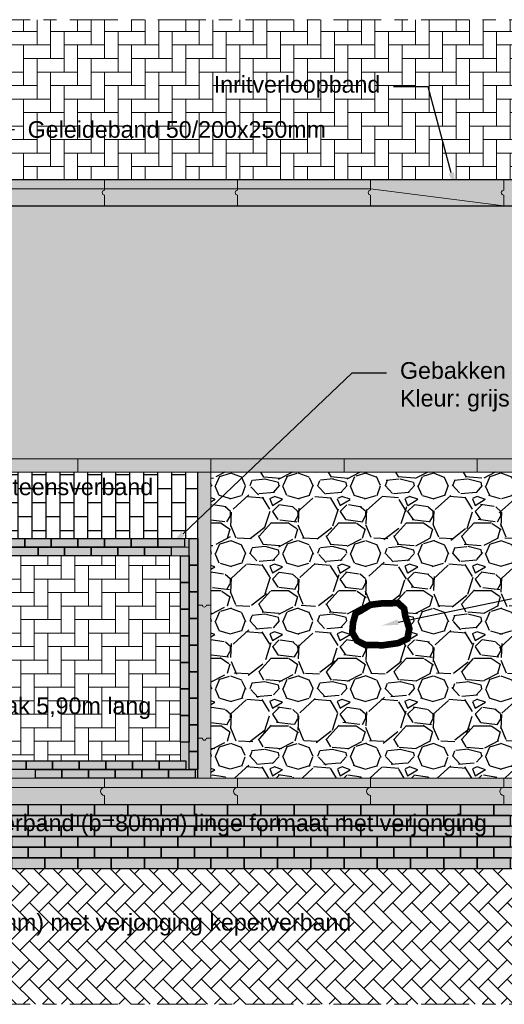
# Model space of a CAD drawing. Header units: metres. Extents: x -1 to 197910, y -70 to 354116.
# Tile 32 of 65: x 122.43 to 126.07, y -2.28 to 5.12. Entities that reach past the tile are written whole.
import ezdxf
from ezdxf import colors
from ezdxf.entities.mleader import LeaderData, LeaderLine
from ezdxf.math import Vec2, Vec3

# ---------------------------------------------------------------- set-up
doc = ezdxf.new("R2010")
doc.units = ezdxf.units.M
doc.linetypes.add('ACAD_ISO04W100', pattern=[30, 24, -3, 0, -3])
doc.layers.add('N-WE-AL-DETAIL-G', color=7, linetype='Continuous', lineweight=9)
doc.layers.add('X-XX-AL-AANKLEDING-T25', color=7, linetype='Continuous', lineweight=25)
doc.layers.add('X-XX-AL-DETAIL-G', color=7, linetype='Continuous')
doc.styles.add('NLCS_ISO', font='arial.ttf')

msp = doc.modelspace()

# ---------------------------------------------------------------- hatches: boundary and pattern name
at = {"true_color": 0xb97150}
h = msp.add_hatch(color=13, dxfattribs=at)
h.dxf.hatch_style = 1
h.paths.add_polyline_path([(117.3639304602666, -0.776418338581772), (127.3639304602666, -0.776418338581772), (127.3639304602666, -1.256418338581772), (117.3639304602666, -1.256418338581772)])
at = {"layer": 'N-WE-AL-DETAIL-G'}
h = msp.add_hatch(dxfattribs=at)
h.set_pattern_fill('AR-HBONE', color=251, scale=0.001, angle=45)
h.set_pattern_definition([(90, (122.5564036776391, 4.52697558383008), (-0.1016, 0.1016), [0.3048, -0.1016]), (180, (122.5564036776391, 4.628575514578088), (-0.1016, 0.1016), [0.3048, -0.1016])])
h.paths.add_polyline_path([(117.3639304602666, 5.123581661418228), (127.3639304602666, 5.123581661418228), (127.3639304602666, 3.923581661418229), (117.3639304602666, 3.923581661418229)])
h = msp.add_hatch(color=253, dxfattribs=at)
h.dxf.hatch_style = 1
h.paths.add_polyline_path([(117.3639304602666, 3.923581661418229), (127.3639304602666, 3.923581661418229), (127.3639304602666, 3.72358166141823), (117.3639304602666, 3.72358166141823)])
at = {"layer": 'N-WE-AL-DETAIL-G', "true_color": 0xcc6161}
h = msp.add_hatch(color=13, dxfattribs=at)
h.dxf.hatch_style = 1
h.paths.add_polyline_path([(117.3639304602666, 3.72358166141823), (127.3639304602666, 3.72358166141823), (127.3639304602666, 1.823581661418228), (117.3639304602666, 1.823581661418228)])
at = {"layer": 'N-WE-AL-DETAIL-G'}
h = msp.add_hatch(color=253, dxfattribs=at)
h.dxf.hatch_style = 1
h.paths.add_polyline_path([(117.3639304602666, 1.823581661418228), (127.3639304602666, 1.823581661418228), (127.3639304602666, 1.72358166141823), (117.3639304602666, 1.72358166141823)])
h = msp.add_hatch(color=253, dxfattribs=at)
h.dxf.hatch_style = 1
h.paths.add_polyline_path([(123.7639304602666, 1.72358166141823), (123.8639304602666, 1.72358166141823), (123.8639304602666, -0.5764183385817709), (123.7639304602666, -0.5764183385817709)])
h = msp.add_hatch(color=253, dxfattribs=at)
h.dxf.hatch_style = 1
h.paths.add_polyline_path([(117.9939304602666, 1.093581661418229), (123.6339304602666, 1.093581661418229), (123.6339304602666, -0.4464183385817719), (117.9939304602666, -0.4464183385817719)], flags=16)
h.paths.add_polyline_path([(117.8639304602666, 1.223581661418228), (123.7639304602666, 1.223581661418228), (123.7639304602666, -0.5764183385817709), (117.8639304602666, -0.5764183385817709)])
h = msp.add_hatch(dxfattribs=at)
h.set_pattern_fill('AR-HBONE', color=251, scale=0.001, angle=45)
h.set_pattern_definition([(90, (120.198807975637, 0.2082650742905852), (-0.1016, 0.1016), [0.3048, -0.1016]), (180, (120.198807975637, 0.309865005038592), (-0.1016, 0.1016), [0.3048, -0.1016])])
h.paths.add_polyline_path([(123.6339304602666, -0.4464183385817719), (123.6339304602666, 1.093581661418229), (117.9939304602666, 1.093581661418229), (117.9939304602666, -0.4464183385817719)])
h = msp.add_hatch(color=253, dxfattribs=at)
h.dxf.hatch_style = 1
h.paths.add_polyline_path([(117.3639304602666, -0.5764183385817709), (127.3639304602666, -0.5764183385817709), (127.3639304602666, -0.776418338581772), (117.3639304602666, -0.776418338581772)])
h = msp.add_hatch(dxfattribs=at)
h.set_pattern_fill('AR-HBONE', color=251, scale=0.001, angle=90)
h.set_pattern_definition([(135, (103.3171471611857, 5.744017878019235), (-0.1436840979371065, 8.798113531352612e-18), [0.3048, -0.1016]), (225, (103.2453051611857, 5.815859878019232), (-0.1436840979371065, 2.300896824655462e-17), [0.3048, -0.1016])])
h.paths.add_polyline_path([(127.3639304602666, -1.256418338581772), (117.3639304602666, -1.256418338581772), (117.3639304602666, -2.276418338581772), (127.3639304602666, -2.276418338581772)])
at = {"layer": 'X-XX-AL-DETAIL-G'}
h = msp.add_hatch(dxfattribs=at)
h.set_pattern_fill('AVH-BSS_KEIFORMAAT_HALFST', color=251, pattern_type=2)
h.set_pattern_definition([(0, (105.7193106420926, 2.125176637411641), (0.105, 0.105), [0.105, -0.105]), (90, (105.7193106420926, 2.125176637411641), (-0.105, 6.429395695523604e-18), [])])
h.paths.add_polyline_path([(123.7639304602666, 1.223581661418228), (123.7639304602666, 1.721750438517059), (117.3639304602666, 1.721750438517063), (117.3639304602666, 1.223581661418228)])
h = msp.add_hatch(dxfattribs=at)
h.set_pattern_fill('GRAVEL', color=253, scale=0.02)
h.set_pattern_definition([(228.0127875, (106.0850706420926, 2.633176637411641), (-4.064000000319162, -4.571999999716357), [0.068344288, -6.766096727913]), (184.969741, (106.0393506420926, 2.582376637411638), (6.095999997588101, 0.5080000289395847), [0.1172809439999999, -11.61080977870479]), (132.5104471, (105.9225106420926, 2.572216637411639), (5.080000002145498, -5.587999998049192), [0.08269630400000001, -8.186944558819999]), (267.273689, (105.7243906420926, 2.44521663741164), (0.508000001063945, 10.15999999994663), [0.1068009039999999, -10.57328748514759]), (292.83365418, (105.7193106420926, 2.338536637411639), (-2.540000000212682, 6.095999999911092), [0.1047267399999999, -10.36796154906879]), (357.2736889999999, (105.7599506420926, 2.242016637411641), (-10.15999999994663, 0.5080000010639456), [0.1068009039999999, -10.57328748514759]), (37.69424047, (105.8666306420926, 2.236936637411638), (-6.603999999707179, -5.080000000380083), [0.141238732, -13.9826230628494]), (72.25532837, (105.9783906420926, 2.323296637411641), (3.556000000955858, 11.17599999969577), [0.133343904, -13.201051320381]), (121.42956562, (106.0190306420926, 2.45029663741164), (-4.064000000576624, 6.603999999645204), [0.1071626, -10.6091091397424]), (175.2363583, (105.9631506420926, 2.541736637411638), (5.587999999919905, -0.5080000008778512), [0.1223426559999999, -5.994787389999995]), (222.3974378, (105.8412306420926, 2.551896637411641), (-6.095999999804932, -5.588000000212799), [0.158215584, -15.6633545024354]), (138.81407483, (106.2273106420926, 2.440136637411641), (-3.555999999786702, 3.048000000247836), [0.05400090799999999, -5.3461131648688]), (171.4692344, (106.1866706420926, 2.475696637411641), (6.604000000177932, -1.015999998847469), [0.102736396, -10.170927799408]), (225, (106.0850706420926, 2.49093663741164), (-7.105427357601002e-17, -0.5080000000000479), [0.071841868, -0.6465786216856]), (203.19859051, (106.0495106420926, 2.551896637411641), (2.540000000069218, 1.015999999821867), [0.03868826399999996, -3.830124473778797]), (291.80140949, (106.0139506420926, 2.536656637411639), (-0.5080000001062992, 1.523999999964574), [0.054713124, -2.680950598]), (30.96375653, (106.0342706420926, 2.48585663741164), (1.524000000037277, 1.015999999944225), [0.08886393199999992, -2.873259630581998]), (161.56505118, (106.1104706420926, 2.531576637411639), (1.016000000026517, -0.5079999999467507), [0.064257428, -1.5421796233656]), (16.389540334, (105.7193106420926, 2.536656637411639), (5.080000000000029, 1.524000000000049), [0.09001760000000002, -8.911765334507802]), (70.34617594, (105.8056706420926, 2.56205663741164), (-2.032000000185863, -5.587999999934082), [0.075519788, -7.476443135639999]), (293.19859051, (106.1104706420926, 2.633176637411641), (-1.015999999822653, 2.540000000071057), [0.07737601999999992, -3.791436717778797]), (343.6104596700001, (106.1409506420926, 2.56205663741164), (-5.080000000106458, 1.523999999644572), [0.09001759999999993, -8.91176533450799]), (339.44395478, (105.7193106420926, 2.22169663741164), (-2.539999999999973, 1.016000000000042), [0.0868070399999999, -4.253546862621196]), (294.7751406, (105.8005906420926, 2.191216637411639), (-2.540000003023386, 5.587999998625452), [0.07273442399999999, -7.200718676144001]), (66.80140949, (106.1155506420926, 2.125176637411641), (1.01599999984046, 2.540000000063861), [0.07737602, -3.7914367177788]), (17.35402464, (106.1460306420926, 2.196296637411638), (-6.603999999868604, -2.032000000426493), [0.08515654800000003, -8.43047519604]), (69.44395478, (105.8666306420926, 2.125176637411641), (-1.016000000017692, -2.539999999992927), [0.04340351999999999, -4.296950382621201]), (101.309932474, (106.0850706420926, 2.125176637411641), (-0.5080000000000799, 2.032000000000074), [0.02590292, -2.5643989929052]), (165.963756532, (106.0799906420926, 2.150576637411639), (1.523999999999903, -0.507999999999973), [0.10472674, -1.9898109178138]), (186.00900596, (105.9783906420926, 2.17597663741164), (5.079999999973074, 0.5080000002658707), [0.09705339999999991, -9.60827297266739]), (303.69006753, (106.0342706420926, 2.440136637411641), (-0.5080000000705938, 1.01599999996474), [0.073264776, -1.758355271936]), (353.15722659, (106.0749106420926, 2.379176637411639), (8.636000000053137, -1.015999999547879), [0.127911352, -12.6632018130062]), (60.9453959, (106.2019106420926, 2.363936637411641), (-2.032000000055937, -3.555999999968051), [0.052301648, -5.177878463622]), (90, (106.2273106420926, 2.40965663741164), (-0.508, 0.508), [0.03048, -0.4775199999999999]), (120.25643716, (105.9682306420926, 2.191216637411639), (2.031999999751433, -3.556000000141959), [0.070573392, -6.98678815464]), (48.01278749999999, (105.9326706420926, 2.25217663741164), (4.064000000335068, 4.571999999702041), [0.136688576, -6.697752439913]), (0, (106.0241106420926, 2.353776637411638), (0.508, 0.508), [0.13208, -0.37592]), (325.3048465, (106.1561906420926, 2.353776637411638), (5.080000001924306, -3.555999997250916), [0.080321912, -7.951863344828]), (254.0546040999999, (106.2222306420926, 2.308056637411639), (-0.5079999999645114, -2.032000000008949), [0.07396581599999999, -3.6243300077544]), (207.64597536, (106.2019106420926, 2.236936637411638), (-9.65200000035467, -5.079999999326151), [0.1204290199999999, -11.92249288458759]), (175.42607874, (106.0952306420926, 2.18105663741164), (-6.603999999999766, 0.5079999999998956), [0.127405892, -12.613169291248])])
h.paths.add_polyline_path([(124.9886959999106, 0.6814947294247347), (125.0618458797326, 0.725921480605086), (125.1507731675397, 0.7373864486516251), (125.2712552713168, 0.7388195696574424), (125.3157189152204, 0.6972590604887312), (125.3243248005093, 0.6399342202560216), (125.3544452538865, 0.5482145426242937), (125.3401022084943, 0.470826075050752), (125.2698209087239, 0.4378642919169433), (125.1550761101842, 0.4220999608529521), (125.0231193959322, 0.4249662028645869), (124.9614441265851, 0.4564948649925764), (124.9255863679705, 0.5181190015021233), (124.9313235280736, 0.5912081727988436), (124.9514038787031, 0.6628641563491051)])
h.paths.add_polyline_path([(123.8639304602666, 1.72358166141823), (126.3639304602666, 1.72358166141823), (126.3639304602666, -0.5764183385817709), (123.8639304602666, -0.5764183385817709)])

# ---------------------------------------------------------------- linework, layer by layer
for points in [[(117.3639304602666, 3.923581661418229), (127.3639304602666, 3.923581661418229)], [(117.3639304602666, 3.72358166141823), (127.3639304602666, 3.72358166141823)]]:
    msp.add_lwpolyline(points)
at = {"layer": 'N-WE-AL-DETAIL-G', "linetype": 'ACAD_ISO04W100', "ltscale": 0.015}
for points in [[(116.8639304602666, 5.123581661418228), (127.8639304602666, 5.123581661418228)], [(116.8639304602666, -2.276418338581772), (127.8639304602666, -2.276418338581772)]]:
    msp.add_lwpolyline(points, dxfattribs=at)
at = {"layer": 'N-WE-AL-DETAIL-G', "color": 252}
for points in [[(123.0639304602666, 3.923581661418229), (123.0639304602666, 3.841581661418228, 0.9999999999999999), (123.0639304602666, 3.805581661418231), (123.0639304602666, 3.72358166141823)], [(124.0639304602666, 3.923581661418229), (124.0639304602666, 3.841581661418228, 0.9999999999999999), (124.0639304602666, 3.805581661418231), (124.0639304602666, 3.72358166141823)], [(125.0639304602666, 3.923581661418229), (125.0639304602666, 3.841581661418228, 0.9999999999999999), (125.0639304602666, 3.805581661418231), (125.0639304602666, 3.72358166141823)], [(126.0639304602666, 3.923581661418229), (126.0639304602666, 3.841581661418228, 0.9999999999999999), (126.0639304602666, 3.805581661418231), (126.0639304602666, 3.72358166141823)], [(123.7639304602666, 0.723581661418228), (123.7989304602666, 0.723581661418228, 0.9999999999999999), (123.8289304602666, 0.723581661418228), (123.8639304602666, 0.723581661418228)], [(123.7639304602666, -0.276418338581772), (123.7989304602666, -0.276418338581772, 0.9999999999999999), (123.8289304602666, -0.276418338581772), (123.8639304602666, -0.276418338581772)], [(123.0639304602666, -0.5764183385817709), (123.0639304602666, -0.6464183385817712, 0.9999999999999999), (123.0639304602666, -0.7064183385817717), (123.0639304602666, -0.776418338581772)], [(124.0639304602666, -0.5764183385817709), (124.0639304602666, -0.6464183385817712, 0.9999999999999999), (124.0639304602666, -0.7064183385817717), (124.0639304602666, -0.776418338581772)], [(125.0639304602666, -0.5764183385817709), (125.0639304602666, -0.6464183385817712, 0.9999999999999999), (125.0639304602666, -0.7064183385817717), (125.0639304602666, -0.776418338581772)], [(126.0639304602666, -0.5764183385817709), (126.0639304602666, -0.6464183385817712, 0.9999999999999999), (126.0639304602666, -0.7064183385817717), (126.0639304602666, -0.776418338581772)]]:
    msp.add_lwpolyline(points, format="xyb", dxfattribs=at)
for points in [[(117.3639304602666, 3.853581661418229), (125.0639304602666, 3.853581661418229), (126.0639304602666, 3.72358166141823)], [(122.8639304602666, 1.72358166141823), (122.8639304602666, 1.823581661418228)], [(123.8639304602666, 1.72358166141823), (123.8639304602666, 1.823581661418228)], [(124.8639304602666, 1.72358166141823), (124.8639304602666, 1.823581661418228)], [(125.8639304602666, 1.72358166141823), (125.8639304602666, 1.823581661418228)], [(117.3639304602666, -0.6464183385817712), (127.3639304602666, -0.6464183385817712)]]:
    msp.add_lwpolyline(points, dxfattribs=at)
at = {"layer": 'N-WE-AL-DETAIL-G'}
for points in [[(117.3639304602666, 3.72358166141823), (127.3639304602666, 3.72358166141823)], [(117.3639304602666, 1.823581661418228), (127.3639304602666, 1.823581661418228)], [(117.3639304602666, 1.72358166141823), (127.3639304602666, 1.72358166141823)], [(117.3639304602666, 1.223581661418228), (123.7639304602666, 1.223581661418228)], [(117.3639304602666, -0.5764183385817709), (127.3639304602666, -0.5764183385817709)], [(117.3639304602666, -0.776418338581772), (127.3639304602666, -0.776418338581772)], [(117.3639304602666, -1.256418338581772), (127.3639304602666, -1.256418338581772)]]:
    msp.add_lwpolyline(points, dxfattribs=at)
for points in [[(126.3639304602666, -0.5764183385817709), (123.8639304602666, -0.5764183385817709), (123.8639304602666, 1.72358166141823), (126.3639304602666, 1.72358166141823)], [(117.8639304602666, 1.223581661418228), (123.7639304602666, 1.223581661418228), (123.7639304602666, -0.5764183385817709), (117.8639304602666, -0.5764183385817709)]]:
    msp.add_lwpolyline(points, close=True, dxfattribs=at)
at = {"layer": 'N-WE-AL-DETAIL-G', "color": 251}
for points in [[(117.9289304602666, 1.158581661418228), (123.6989304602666, 1.158581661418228), (123.6989304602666, -0.5114183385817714), (117.9289304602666, -0.5114183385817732)], [(117.9939304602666, 1.093581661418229), (123.6339304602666, 1.093581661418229), (123.6339304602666, -0.4464183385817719), (117.9939304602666, -0.4464183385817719)]]:
    msp.add_lwpolyline(points, close=True, dxfattribs=at)
at = {"layer": 'N-WE-AL-DETAIL-G', "color": 251, "const_width": 0.05}
msp.add_lwpolyline([(124.9886959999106, 0.68149472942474), (125.0618458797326, 0.725921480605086), (125.1507731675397, 0.7373864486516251), (125.2712552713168, 0.7388195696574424), (125.3157189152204, 0.6972590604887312), (125.3243248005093, 0.6399342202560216), (125.3544452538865, 0.548214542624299), (125.3401022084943, 0.4708260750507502), (125.2698209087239, 0.4378642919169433), (125.1550761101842, 0.4220999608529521), (125.0231193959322, 0.4249662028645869), (124.9614441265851, 0.4564948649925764), (124.9255863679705, 0.5181190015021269), (124.9313235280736, 0.5912081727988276), (124.9514038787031, 0.6628641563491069)], close=True, dxfattribs=at)
at = {"layer": 'X-XX-AL-DETAIL-G'}
msp.add_lwpolyline([(123.7639304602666, -0.5764183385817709), (123.7639304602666, 1.72358166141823)], dxfattribs=at)
at = {"layer": 'X-XX-AL-DETAIL-G', "color": 251}
for points in [[(122.2639304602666, 1.223581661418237), (122.4639304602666, 1.223581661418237), (122.4639304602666, 1.158581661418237), (122.2639304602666, 1.158581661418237)], [(122.4639304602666, 1.223581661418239), (122.6639304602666, 1.223581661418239), (122.6639304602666, 1.158581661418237), (122.4639304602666, 1.158581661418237)], [(122.6639304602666, 1.223581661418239), (122.8639304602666, 1.223581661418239), (122.8639304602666, 1.158581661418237), (122.6639304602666, 1.158581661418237)], [(122.8639304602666, 1.223581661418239), (123.0639304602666, 1.223581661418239), (123.0639304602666, 1.158581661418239), (122.8639304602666, 1.158581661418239)], [(123.0639304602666, 1.223581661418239), (123.2639304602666, 1.223581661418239), (123.2639304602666, 1.158581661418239), (123.0639304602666, 1.158581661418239)], [(123.2639304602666, 1.22358166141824), (123.4639304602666, 1.22358166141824), (123.4639304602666, 1.158581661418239), (123.2639304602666, 1.158581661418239)], [(123.4639304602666, 1.22358166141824), (123.6639304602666, 1.22358166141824), (123.6639304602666, 1.158581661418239), (123.4639304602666, 1.158581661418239)], [(123.7639304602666, 1.223581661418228), (123.7639304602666, 1.023581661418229), (123.6989304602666, 1.023581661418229), (123.6989304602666, 1.223581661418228)], [(122.3639304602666, 1.158581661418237), (122.5639304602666, 1.158581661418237), (122.5639304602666, 1.093581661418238), (122.3639304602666, 1.093581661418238)], [(122.5639304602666, 1.158581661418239), (122.7639304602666, 1.158581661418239), (122.7639304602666, 1.093581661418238), (122.5639304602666, 1.093581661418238)], [(122.7639304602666, 1.158581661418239), (122.9639304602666, 1.158581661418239), (122.9639304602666, 1.093581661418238), (122.7639304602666, 1.093581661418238)], [(122.9639304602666, 1.158581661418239), (123.1639304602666, 1.158581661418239), (123.1639304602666, 1.09358166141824), (122.9639304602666, 1.09358166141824)], [(123.1639304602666, 1.158581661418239), (123.3639304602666, 1.158581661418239), (123.3639304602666, 1.09358166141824), (123.1639304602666, 1.09358166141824)], [(123.3639304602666, 1.158581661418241), (123.5639304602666, 1.158581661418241), (123.5639304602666, 1.09358166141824), (123.3639304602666, 1.09358166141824)], [(123.6989304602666, 1.093581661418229), (123.6989304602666, 0.8935816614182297), (123.6339304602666, 0.8935816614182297), (123.6339304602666, 1.093581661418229)], [(123.7639304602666, 1.023581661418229), (123.7639304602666, 0.8235816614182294), (123.6989304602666, 0.8235816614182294), (123.6989304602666, 1.023581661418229)], [(123.6989304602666, 0.8935816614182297), (123.6989304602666, 0.6935816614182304), (123.6339304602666, 0.6935816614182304), (123.6339304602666, 0.8935816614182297)], [(123.7639304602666, 0.8235816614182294), (123.7639304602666, 0.6235816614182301), (123.6989304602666, 0.6235816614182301), (123.6989304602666, 0.8235816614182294)], [(123.6989304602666, 0.6935816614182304), (123.6989304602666, 0.4935816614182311), (123.6339304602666, 0.4935816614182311), (123.6339304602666, 0.6935816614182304)], [(123.7639304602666, 0.6235816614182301), (123.7639304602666, 0.4235816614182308), (123.6989304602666, 0.4235816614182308), (123.6989304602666, 0.6235816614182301)], [(123.6989304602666, 0.4935816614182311), (123.6989304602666, 0.2935816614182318), (123.6339304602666, 0.2935816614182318), (123.6339304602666, 0.4935816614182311)], [(123.7639304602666, 0.4235816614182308), (123.7639304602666, 0.2235816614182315), (123.6989304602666, 0.2235816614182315), (123.6989304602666, 0.4235816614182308)], [(123.6989304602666, 0.2935816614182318), (123.6989304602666, 0.09358166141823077), (123.6339304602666, 0.09358166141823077), (123.6339304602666, 0.2935816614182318)], [(123.7639304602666, 0.2235816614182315), (123.7639304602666, 0.02358166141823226), (123.6989304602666, 0.02358166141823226), (123.6989304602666, 0.2235816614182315)], [(123.6989304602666, 0.09358166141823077), (123.6989304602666, -0.1064183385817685), (123.6339304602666, -0.1064183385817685), (123.6339304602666, 0.09358166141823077)], [(123.7639304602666, 0.02358166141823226), (123.7639304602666, -0.176418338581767), (123.6989304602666, -0.176418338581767), (123.6989304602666, 0.02358166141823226)], [(123.6989304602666, -0.1064183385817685), (123.6989304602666, -0.3064183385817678), (123.6339304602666, -0.3064183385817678), (123.6339304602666, -0.1064183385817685)], [(123.7639304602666, -0.176418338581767), (123.7639304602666, -0.3764183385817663), (123.6989304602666, -0.3764183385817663), (123.6989304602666, -0.176418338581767)], [(123.7639304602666, -0.3764183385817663), (123.7639304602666, -0.5114183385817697), (123.6989304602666, -0.5114183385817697), (123.6989304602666, -0.3764183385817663)], [(122.2739304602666, -0.4464183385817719), (122.4739304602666, -0.4464183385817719), (122.4739304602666, -0.5114183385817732), (122.2739304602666, -0.5114183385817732)], [(122.4739304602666, -0.4464183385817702), (122.6739304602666, -0.4464183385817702), (122.6739304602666, -0.5114183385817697), (122.4739304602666, -0.5114183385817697)], [(122.5439304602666, -0.5114183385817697), (122.7439304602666, -0.5114183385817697), (122.7439304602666, -0.5764183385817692), (122.5439304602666, -0.5764183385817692)], [(122.6739304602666, -0.4464183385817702), (122.8739304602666, -0.4464183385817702), (122.8739304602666, -0.5114183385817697), (122.6739304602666, -0.5114183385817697)], [(122.7439304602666, -0.5114183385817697), (122.9439304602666, -0.5114183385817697), (122.9439304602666, -0.5764183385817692), (122.7439304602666, -0.5764183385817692)], [(122.8739304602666, -0.4464183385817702), (123.0739304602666, -0.4464183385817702), (123.0739304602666, -0.5114183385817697), (122.8739304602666, -0.5114183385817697)], [(122.9439304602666, -0.5114183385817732), (123.1439304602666, -0.5114183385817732), (123.1439304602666, -0.5764183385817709), (122.9439304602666, -0.5764183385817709)], [(123.0739304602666, -0.4464183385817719), (123.2739304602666, -0.4464183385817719), (123.2739304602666, -0.5114183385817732), (123.0739304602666, -0.5114183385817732)], [(123.1439304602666, -0.5114183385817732), (123.3439304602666, -0.5114183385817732), (123.3439304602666, -0.5764183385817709), (123.1439304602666, -0.5764183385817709)], [(123.2739304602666, -0.4464183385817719), (123.4739304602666, -0.4464183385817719), (123.4739304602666, -0.5114183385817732), (123.2739304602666, -0.5114183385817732)], [(123.3439304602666, -0.5114183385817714), (123.5439304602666, -0.5114183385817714), (123.5439304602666, -0.5764183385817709), (123.3439304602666, -0.5764183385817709)], [(123.4739304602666, -0.4464183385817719), (123.6739304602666, -0.4464183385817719), (123.6739304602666, -0.5114183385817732), (123.4739304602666, -0.5114183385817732)], [(123.5439304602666, -0.5114183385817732), (123.7439304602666, -0.5114183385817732), (123.7439304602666, -0.5764183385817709), (123.5439304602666, -0.5764183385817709)], [(122.2389304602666, -0.8564183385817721), (122.4889304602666, -0.8564183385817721), (122.4889304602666, -0.776418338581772), (122.2389304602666, -0.776418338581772)], [(122.4889304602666, -0.8564183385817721), (122.7389304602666, -0.8564183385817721), (122.7389304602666, -0.776418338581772), (122.4889304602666, -0.776418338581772)], [(122.7389304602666, -0.8564183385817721), (122.9889304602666, -0.8564183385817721), (122.9889304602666, -0.776418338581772), (122.7389304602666, -0.776418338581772)], [(122.9889304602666, -0.8564183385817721), (123.2389304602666, -0.8564183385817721), (123.2389304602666, -0.776418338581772), (122.9889304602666, -0.776418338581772)], [(123.2389304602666, -0.8564183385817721), (123.4889304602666, -0.8564183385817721), (123.4889304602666, -0.776418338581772), (123.2389304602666, -0.776418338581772)], [(123.4889304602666, -0.8564183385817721), (123.7389304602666, -0.8564183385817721), (123.7389304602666, -0.776418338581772), (123.4889304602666, -0.776418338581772)], [(123.7389304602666, -0.8564183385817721), (123.9889304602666, -0.8564183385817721), (123.9889304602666, -0.776418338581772), (123.7389304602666, -0.776418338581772)], [(123.9889304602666, -0.8564183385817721), (124.2389304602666, -0.8564183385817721), (124.2389304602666, -0.776418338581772), (123.9889304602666, -0.776418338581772)], [(124.2389304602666, -0.8564183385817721), (124.4889304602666, -0.8564183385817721), (124.4889304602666, -0.776418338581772), (124.2389304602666, -0.776418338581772)], [(124.4889304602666, -0.8564183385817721), (124.7389304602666, -0.8564183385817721), (124.7389304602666, -0.776418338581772), (124.4889304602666, -0.776418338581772)], [(124.7389304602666, -0.8564183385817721), (124.9889304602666, -0.8564183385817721), (124.9889304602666, -0.776418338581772), (124.7389304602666, -0.776418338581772)], [(124.9889304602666, -0.8564183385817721), (125.2389304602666, -0.8564183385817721), (125.2389304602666, -0.776418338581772), (124.9889304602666, -0.776418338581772)], [(125.2389304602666, -0.8564183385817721), (125.4889304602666, -0.8564183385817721), (125.4889304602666, -0.776418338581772), (125.2389304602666, -0.776418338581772)], [(125.4889304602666, -0.8564183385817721), (125.7389304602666, -0.8564183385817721), (125.7389304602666, -0.776418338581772), (125.4889304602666, -0.776418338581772)], [(125.7389304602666, -0.8564183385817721), (125.9889304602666, -0.8564183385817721), (125.9889304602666, -0.776418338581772), (125.7389304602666, -0.776418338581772)], [(125.9889304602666, -0.8564183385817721), (126.2389304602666, -0.8564183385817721), (126.2389304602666, -0.776418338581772), (125.9889304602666, -0.776418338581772)], [(122.3639304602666, -0.9364183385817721), (122.6139304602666, -0.9364183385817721), (122.6139304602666, -0.8564183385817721), (122.3639304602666, -0.8564183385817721)], [(122.6139304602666, -0.9364183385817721), (122.8639304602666, -0.9364183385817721), (122.8639304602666, -0.8564183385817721), (122.6139304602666, -0.8564183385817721)], [(122.8639304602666, -0.9364183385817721), (123.1139304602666, -0.9364183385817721), (123.1139304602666, -0.8564183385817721), (122.8639304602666, -0.8564183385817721)], [(123.1139304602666, -0.9364183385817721), (123.3639304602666, -0.9364183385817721), (123.3639304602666, -0.8564183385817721), (123.1139304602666, -0.8564183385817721)], [(123.3639304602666, -0.9364183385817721), (123.6139304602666, -0.9364183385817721), (123.6139304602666, -0.8564183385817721), (123.3639304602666, -0.8564183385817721)], [(123.6139304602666, -0.9364183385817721), (123.8639304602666, -0.9364183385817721), (123.8639304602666, -0.8564183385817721), (123.6139304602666, -0.8564183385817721)], [(123.8639304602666, -0.9364183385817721), (124.1139304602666, -0.9364183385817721), (124.1139304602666, -0.8564183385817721), (123.8639304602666, -0.8564183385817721)], [(124.1139304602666, -0.9364183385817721), (124.3639304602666, -0.9364183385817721), (124.3639304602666, -0.8564183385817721), (124.1139304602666, -0.8564183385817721)], [(124.3639304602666, -0.9364183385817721), (124.6139304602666, -0.9364183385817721), (124.6139304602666, -0.8564183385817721), (124.3639304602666, -0.8564183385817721)], [(124.6139304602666, -0.9364183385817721), (124.8639304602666, -0.9364183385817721), (124.8639304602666, -0.8564183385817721), (124.6139304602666, -0.8564183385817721)], [(124.8639304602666, -0.9364183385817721), (125.1139304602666, -0.9364183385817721), (125.1139304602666, -0.8564183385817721), (124.8639304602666, -0.8564183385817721)], [(125.1139304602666, -0.9364183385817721), (125.3639304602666, -0.9364183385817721), (125.3639304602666, -0.8564183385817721), (125.1139304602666, -0.8564183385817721)], [(125.3639304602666, -0.9364183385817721), (125.6139304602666, -0.9364183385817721), (125.6139304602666, -0.8564183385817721), (125.3639304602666, -0.8564183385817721)], [(125.6139304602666, -0.9364183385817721), (125.8639304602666, -0.9364183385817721), (125.8639304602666, -0.8564183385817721), (125.6139304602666, -0.8564183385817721)], [(125.8639304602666, -0.9364183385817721), (126.1139304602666, -0.9364183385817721), (126.1139304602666, -0.8564183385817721), (125.8639304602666, -0.8564183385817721)], [(122.2389304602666, -1.016418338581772), (122.4889304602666, -1.016418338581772), (122.4889304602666, -0.9364183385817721), (122.2389304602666, -0.9364183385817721)], [(122.4889304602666, -1.016418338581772), (122.7389304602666, -1.016418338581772), (122.7389304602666, -0.9364183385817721), (122.4889304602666, -0.9364183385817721)], [(122.7389304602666, -1.016418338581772), (122.9889304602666, -1.016418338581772), (122.9889304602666, -0.9364183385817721), (122.7389304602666, -0.9364183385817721)], [(122.9889304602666, -1.016418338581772), (123.2389304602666, -1.016418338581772), (123.2389304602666, -0.9364183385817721), (122.9889304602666, -0.9364183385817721)], [(123.2389304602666, -1.016418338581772), (123.4889304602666, -1.016418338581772), (123.4889304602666, -0.9364183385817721), (123.2389304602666, -0.9364183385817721)], [(123.4889304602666, -1.016418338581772), (123.7389304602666, -1.016418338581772), (123.7389304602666, -0.9364183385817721), (123.4889304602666, -0.9364183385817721)], [(123.7389304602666, -1.016418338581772), (123.9889304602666, -1.016418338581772), (123.9889304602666, -0.9364183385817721), (123.7389304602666, -0.9364183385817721)], [(123.9889304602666, -1.016418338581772), (124.2389304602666, -1.016418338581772), (124.2389304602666, -0.9364183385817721), (123.9889304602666, -0.9364183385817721)], [(124.2389304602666, -1.016418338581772), (124.4889304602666, -1.016418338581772), (124.4889304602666, -0.9364183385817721), (124.2389304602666, -0.9364183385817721)], [(124.4889304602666, -1.016418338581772), (124.7389304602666, -1.016418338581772), (124.7389304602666, -0.9364183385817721), (124.4889304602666, -0.9364183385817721)], [(124.7389304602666, -1.016418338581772), (124.9889304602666, -1.016418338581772), (124.9889304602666, -0.9364183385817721), (124.7389304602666, -0.9364183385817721)], [(124.9889304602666, -1.016418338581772), (125.2389304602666, -1.016418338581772), (125.2389304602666, -0.9364183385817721), (124.9889304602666, -0.9364183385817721)], [(125.2389304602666, -1.016418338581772), (125.4889304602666, -1.016418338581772), (125.4889304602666, -0.9364183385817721), (125.2389304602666, -0.9364183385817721)], [(125.4889304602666, -1.016418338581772), (125.7389304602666, -1.016418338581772), (125.7389304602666, -0.9364183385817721), (125.4889304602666, -0.9364183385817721)], [(125.7389304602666, -1.016418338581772), (125.9889304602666, -1.016418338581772), (125.9889304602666, -0.9364183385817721), (125.7389304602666, -0.9364183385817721)], [(125.9889304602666, -1.016418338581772), (126.2389304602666, -1.016418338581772), (126.2389304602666, -0.9364183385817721), (125.9889304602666, -0.9364183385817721)], [(122.3639304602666, -1.096418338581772), (122.6139304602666, -1.096418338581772), (122.6139304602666, -1.016418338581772), (122.3639304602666, -1.016418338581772)], [(122.6139304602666, -1.096418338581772), (122.8639304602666, -1.096418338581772), (122.8639304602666, -1.016418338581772), (122.6139304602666, -1.016418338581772)], [(122.8639304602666, -1.096418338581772), (123.1139304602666, -1.096418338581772), (123.1139304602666, -1.016418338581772), (122.8639304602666, -1.016418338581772)], [(123.1139304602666, -1.096418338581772), (123.3639304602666, -1.096418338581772), (123.3639304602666, -1.016418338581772), (123.1139304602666, -1.016418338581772)], [(123.3639304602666, -1.096418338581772), (123.6139304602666, -1.096418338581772), (123.6139304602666, -1.016418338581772), (123.3639304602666, -1.016418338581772)], [(123.6139304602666, -1.096418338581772), (123.8639304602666, -1.096418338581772), (123.8639304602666, -1.016418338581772), (123.6139304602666, -1.016418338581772)], [(123.8639304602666, -1.096418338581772), (124.1139304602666, -1.096418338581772), (124.1139304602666, -1.016418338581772), (123.8639304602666, -1.016418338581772)], [(124.1139304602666, -1.096418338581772), (124.3639304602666, -1.096418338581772), (124.3639304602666, -1.016418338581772), (124.1139304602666, -1.016418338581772)], [(124.3639304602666, -1.096418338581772), (124.6139304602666, -1.096418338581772), (124.6139304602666, -1.016418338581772), (124.3639304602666, -1.016418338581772)], [(124.6139304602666, -1.096418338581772), (124.8639304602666, -1.096418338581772), (124.8639304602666, -1.016418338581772), (124.6139304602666, -1.016418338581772)], [(124.8639304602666, -1.096418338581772), (125.1139304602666, -1.096418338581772), (125.1139304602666, -1.016418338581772), (124.8639304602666, -1.016418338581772)], [(125.1139304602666, -1.096418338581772), (125.3639304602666, -1.096418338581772), (125.3639304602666, -1.016418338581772), (125.1139304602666, -1.016418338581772)], [(125.3639304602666, -1.096418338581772), (125.6139304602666, -1.096418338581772), (125.6139304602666, -1.016418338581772), (125.3639304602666, -1.016418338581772)], [(125.6139304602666, -1.096418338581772), (125.8639304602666, -1.096418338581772), (125.8639304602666, -1.016418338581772), (125.6139304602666, -1.016418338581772)], [(125.8639304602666, -1.096418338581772), (126.1139304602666, -1.096418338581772), (126.1139304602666, -1.016418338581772), (125.8639304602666, -1.016418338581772)], [(122.2389304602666, -1.176418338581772), (122.4889304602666, -1.176418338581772), (122.4889304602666, -1.096418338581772), (122.2389304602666, -1.096418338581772)], [(122.4889304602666, -1.176418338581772), (122.7389304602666, -1.176418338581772), (122.7389304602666, -1.096418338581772), (122.4889304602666, -1.096418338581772)], [(122.7389304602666, -1.176418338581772), (122.9889304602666, -1.176418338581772), (122.9889304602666, -1.096418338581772), (122.7389304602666, -1.096418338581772)], [(122.9889304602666, -1.176418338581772), (123.2389304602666, -1.176418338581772), (123.2389304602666, -1.096418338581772), (122.9889304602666, -1.096418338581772)], [(123.2389304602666, -1.176418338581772), (123.4889304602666, -1.176418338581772), (123.4889304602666, -1.096418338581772), (123.2389304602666, -1.096418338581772)], [(123.4889304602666, -1.176418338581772), (123.7389304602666, -1.176418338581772), (123.7389304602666, -1.096418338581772), (123.4889304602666, -1.096418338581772)], [(123.7389304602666, -1.176418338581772), (123.9889304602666, -1.176418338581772), (123.9889304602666, -1.096418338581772), (123.7389304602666, -1.096418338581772)], [(123.9889304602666, -1.176418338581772), (124.2389304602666, -1.176418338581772), (124.2389304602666, -1.096418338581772), (123.9889304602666, -1.096418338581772)], [(124.2389304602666, -1.176418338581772), (124.4889304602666, -1.176418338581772), (124.4889304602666, -1.096418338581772), (124.2389304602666, -1.096418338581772)], [(124.4889304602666, -1.176418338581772), (124.7389304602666, -1.176418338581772), (124.7389304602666, -1.096418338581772), (124.4889304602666, -1.096418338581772)], [(124.7389304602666, -1.176418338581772), (124.9889304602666, -1.176418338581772), (124.9889304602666, -1.096418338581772), (124.7389304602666, -1.096418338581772)], [(124.9889304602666, -1.176418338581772), (125.2389304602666, -1.176418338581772), (125.2389304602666, -1.096418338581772), (124.9889304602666, -1.096418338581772)], [(125.2389304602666, -1.176418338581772), (125.4889304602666, -1.176418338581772), (125.4889304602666, -1.096418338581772), (125.2389304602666, -1.096418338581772)], [(125.4889304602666, -1.176418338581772), (125.7389304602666, -1.176418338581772), (125.7389304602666, -1.096418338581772), (125.4889304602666, -1.096418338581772)], [(125.7389304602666, -1.176418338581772), (125.9889304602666, -1.176418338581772), (125.9889304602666, -1.096418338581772), (125.7389304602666, -1.096418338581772)], [(125.9889304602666, -1.176418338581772), (126.2389304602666, -1.176418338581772), (126.2389304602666, -1.096418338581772), (125.9889304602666, -1.096418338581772)], [(122.3639304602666, -1.256418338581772), (122.6139304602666, -1.256418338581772), (122.6139304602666, -1.176418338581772), (122.3639304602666, -1.176418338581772)], [(122.6139304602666, -1.256418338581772), (122.8639304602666, -1.256418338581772), (122.8639304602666, -1.176418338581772), (122.6139304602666, -1.176418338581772)], [(122.8639304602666, -1.256418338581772), (123.1139304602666, -1.256418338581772), (123.1139304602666, -1.176418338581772), (122.8639304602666, -1.176418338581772)], [(123.1139304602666, -1.256418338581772), (123.3639304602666, -1.256418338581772), (123.3639304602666, -1.176418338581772), (123.1139304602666, -1.176418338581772)], [(123.3639304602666, -1.256418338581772), (123.6139304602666, -1.256418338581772), (123.6139304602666, -1.176418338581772), (123.3639304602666, -1.176418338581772)], [(123.6139304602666, -1.256418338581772), (123.8639304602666, -1.256418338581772), (123.8639304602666, -1.176418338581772), (123.6139304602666, -1.176418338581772)], [(123.8639304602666, -1.256418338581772), (124.1139304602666, -1.256418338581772), (124.1139304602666, -1.176418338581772), (123.8639304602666, -1.176418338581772)], [(124.1139304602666, -1.256418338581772), (124.3639304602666, -1.256418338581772), (124.3639304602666, -1.176418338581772), (124.1139304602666, -1.176418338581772)], [(124.3639304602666, -1.256418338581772), (124.6139304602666, -1.256418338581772), (124.6139304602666, -1.176418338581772), (124.3639304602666, -1.176418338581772)], [(124.6139304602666, -1.256418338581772), (124.8639304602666, -1.256418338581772), (124.8639304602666, -1.176418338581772), (124.6139304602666, -1.176418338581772)], [(124.8639304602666, -1.256418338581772), (125.1139304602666, -1.256418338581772), (125.1139304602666, -1.176418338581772), (124.8639304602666, -1.176418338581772)], [(125.1139304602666, -1.256418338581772), (125.3639304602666, -1.256418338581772), (125.3639304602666, -1.176418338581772), (125.1139304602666, -1.176418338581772)], [(125.3639304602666, -1.256418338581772), (125.6139304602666, -1.256418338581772), (125.6139304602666, -1.176418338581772), (125.3639304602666, -1.176418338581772)], [(125.6139304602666, -1.256418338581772), (125.8639304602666, -1.256418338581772), (125.8639304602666, -1.176418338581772), (125.6139304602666, -1.176418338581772)], [(125.8639304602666, -1.256418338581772), (126.1139304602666, -1.256418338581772), (126.1139304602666, -1.176418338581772), (125.8639304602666, -1.176418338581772)]]:
    msp.add_lwpolyline(points, close=True, dxfattribs=at)

# ---------------------------------------------------------------- texts
at = {"layer": 'X-XX-AL-AANKLEDING-T25', "char_height": 0.125, "attachment_point": 1, "style": 'NLCS_ISO'}
for s, insert, width in [('Gebakken gemêleerde straatbakstenen DF in halfsteensverband\\PKleur: bruin/grijs - Type: Autunno Riva', (118.4308547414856, 1.675277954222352), 5.217116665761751), ('Gebakken straatbakstenen in 7 streks halfsteensverband (b=80mm) linge formaat met verjonging\\PKleur: bruin/rood/beige - Type: Médoc', (118.4308547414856, -0.8499381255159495), 7.543471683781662), ('Gebakken straatbakstenen in linge formaat (b=80mm) met verjonging keperverband\\PKleur: bruin - Type: Terra Marrone', (118.4308547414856, -1.597217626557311), 6.684841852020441)]:
    msp.add_mtext(s, dxfattribs=dict(at, insert=insert, width=width))

# ---------------------------------------------------------------- leaders
at = {"layer": 'X-XX-AL-AANKLEDING-T25'}
ml = msp.add_multileader_mtext('Standard', dxfattribs=at)
ml.set_content('\\A1;Inritverloopband', color=256, style='NLCS_ISO')
ml.set_leader_properties()
ml.build(insert=Vec2(0, 0))
ml.multileader.update_dxf_attribs({"arrow_head_size": 0.125})
ctx = ml.context
ctx.base_point, ctx.char_height, ctx.arrow_head_size, ctx.landing_gap_size, ctx.plane_origin = Vec3(123.8133527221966, 4.620216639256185), 0.125, 0.125, 0.1, Vec3(121.3609190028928, 3.50881143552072)
ctx.text_align_type = 2
notes = []
notes.append((ctx, [(1, (1, 1, 0), (125.4960567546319, 4.620216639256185), (-1, 0), 0.2593070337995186, [(0, [(125.7026689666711, 3.851414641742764)], 0, [])])]))
ctx.mtext.insert, ctx.mtext.alignment, ctx.mtext.flow_direction = Vec3(125.1367497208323, 4.700068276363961), 3, 5
ml = msp.add_multileader_mtext('Standard', dxfattribs=at)
ml.set_content('\\A1;Geleideband 50/200x250mm', color=256, style='NLCS_ISO')
ml.set_leader_properties()
ml.build(insert=Vec2(0, 0))
ml.multileader.update_dxf_attribs({"arrow_head_size": 0.125})
ctx = ml.context
ctx.base_point, ctx.char_height, ctx.arrow_head_size, ctx.landing_gap_size, ctx.plane_origin = Vec3(122.3859607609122, 4.297499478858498), 0.125, 0.125, 0.1, Vec3(119.9335270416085, 3.186094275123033)
notes.append((ctx, [(0, (1, 1, 0), (122.1266537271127, 4.297499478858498), (1, 0), 0.2593070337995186, [(0, [(121.9769999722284, 3.798598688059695)], 0, [])])]))
ctx.mtext.insert, ctx.mtext.flow_direction = Vec3(122.4859607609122, 4.361065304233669), 5
ml = msp.add_multileader_mtext('Standard', dxfattribs=at)
ml.set_content('Gebakken straatbakstenen in 2x strek DF \\PKleur: grijs - Type: Malaga', color=256, style='NLCS_ISO')
ml.set_leader_properties()
ml.build(insert=Vec2(0, 0))
ml.multileader.update_dxf_attribs({"arrow_head_size": 0.125})
ctx = ml.context
ctx.base_point, ctx.char_height, ctx.arrow_head_size, ctx.landing_gap_size, ctx.plane_origin = Vec3(125.1842239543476, 2.468933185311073), 0.125, 0.125, 0.1, Vec3(122.7317902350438, 1.357527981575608)
notes.append((ctx, [(0, (1, 1, 0), (124.9249169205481, 2.468933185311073), (1, 0), 0.2593070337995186, [(0, [(123.5639304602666, 1.173581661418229)], 0, [])])]))
ctx.mtext.insert, ctx.mtext.flow_direction = Vec3(125.2842239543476, 2.549808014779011), 5
ml = msp.add_multileader_mtext('Standard', dxfattribs=at)
ml.set_content('Nieuwe boom', color=256, style='NLCS_ISO')
ml.set_leader_properties()
ml.build(insert=Vec2(0, 0))
ml.multileader.update_dxf_attribs({"arrow_head_size": 0.125})
ctx = ml.context
ctx.base_point, ctx.char_height, ctx.arrow_head_size, ctx.landing_gap_size, ctx.plane_origin = Vec3(127.8209511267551, 1.068934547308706), 0.125, 0.125, 0.1, Vec3(125.3685174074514, -0.04247065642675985)
notes.append((ctx, [(0, (1, 1, 0), (127.5616440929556, 1.068934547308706), (1, 0), 0.2593070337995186, [(0, [(125.1473577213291, 0.5700337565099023)], 0, [])])]))
ctx.mtext.insert, ctx.mtext.flow_direction = Vec3(127.9209511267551, 1.132457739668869), 5
ml = msp.add_multileader_mtext('Standard', dxfattribs=at)
ml.set_content('Parkeervak naast boomplant vak 5,90m lang', color=256, style='NLCS_ISO')
ml.set_leader_properties()
ml.build(insert=Vec2(0, 0))
ml.multileader.update_dxf_attribs({"arrow_head_size": 0.125})
ctx = ml.context
ctx.base_point, ctx.char_height, ctx.arrow_head_size, ctx.landing_gap_size, ctx.plane_origin = Vec3(119.8593004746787, -0.05083733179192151), 0.125, 0.125, 0.1, Vec3(118.3539938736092, -1.191945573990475)
notes.append((ctx, [(0, (1, 1, 0), (119.5999934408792, -0.05083733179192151), (1, 0), 0.2593070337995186, [(0, [(119.0054790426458, -0.2387568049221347)], 0, [])])]))
ctx.mtext.insert, ctx.mtext.flow_direction = Vec3(119.9593004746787, 0.03003749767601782), 5
for ctx, leaders in notes:
    for number, flags, end, landing, length, lines in leaders:
        leader = LeaderData()
        leader.index, (leader.has_last_leader_line, leader.has_dogleg_vector, leader.attachment_direction) = number, flags
        leader.last_leader_point, leader.dogleg_vector, leader.dogleg_length = Vec3(end), Vec3(landing), length
        for number, points, colour, breaks in lines:
            line = LeaderLine()
            line.index, line.vertices, line.color, line.breaks = number, Vec3.list(points), colors.encode_raw_color(colour), breaks
            leader.lines.append(line)
        ctx.leaders.append(leader)

doc.saveas('drawing.dxf')
